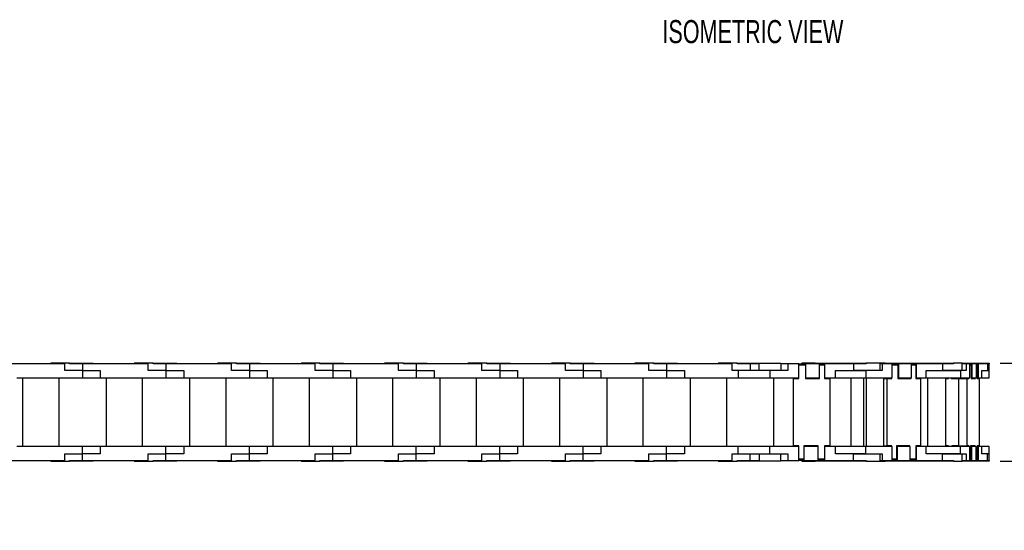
# Model space of a CAD drawing. Header units: inches. Extents: x 0 to 66, y 0 to 51.
# Tile 4 of 8: x 23.7 to 45.1, y 27.1 to 38.2. Entities that reach past the tile are written whole.
import ezdxf

# ---------------------------------------------------------------- set-up
doc = ezdxf.new("R2010")
doc.units = ezdxf.units.IN
doc.header["$LTSCALE"] = 6
doc.header["$MEASUREMENT"] = 0
doc.layers.add('DIMENSIONS', color=140, linetype='Continuous', lineweight=25)
doc.styles.add('SLDTEXTSTYLE0', font='TXT', dxfattribs={"width": 0.7})
doc.dimstyles.new('SLDDIMSTYLE2', dxfattribs={"dimtxt": 0.509766, "dimasz": 0.78, "dimexe": 0, "dimexo": 0.0625, "dimgap": 0.127441, "dimtad": 0, "dimtih": 1, "dimtoh": 1, "dimrnd": 1e-09, "dimzin": 12, "dimdsep": 46, "dimtxsty": 'SLDTEXTSTYLE0', "dimsah": 1, "dimcen": 0.09, "dimadec": 0, "dimazin": 3, "dimtfac": 1, "dimtmove": 0, "dimatfit": 0, "dimfxl": 0, "dimfrac": 2, "dimtolj": 1, "dimtzin": 12, "dimarcsym": 0})

# ---------------------------------------------------------------- blocks, each defined once
blk = doc.blocks.new('_D_4')
at = {"layer": 'DIMENSIONS'}
for p, q in [((47.128, 30.758), (47.128, 32.258)), ((45.005, 30.758), (47.878, 30.758)), ((46.371, 29.784), (46.2, 29.784)), ((46.2, 29.784), (46.2, 28.974)), ((47.886, 29.784), (48.057, 29.784)), ((48.057, 29.784), (48.057, 28.974)), ((46.2, 28.974), (46.371, 28.974)), ((48.057, 28.974), (47.886, 28.974)), ((45.005, 28.632), (47.878, 28.632)), ((47.128, 28.632), (47.128, 27.132))]:
    blk.add_line(p, q, dxfattribs=at)
for points in [[(47.128, 30.758), (47.248, 31.538), (47.008, 31.538)], [(47.128, 28.632), (47.008, 27.852), (47.248, 27.852)]]:
    blk.add_solid(points, dxfattribs=at)
at = {"layer": 'DIMENSIONS', "char_height": 0.5, "attachment_point": 1, "style": 'SLDTEXTSTYLE0'}
for s, insert in [('2.13', (46.371, 30.543)), ('54.0', (46.371, 29.619))]:
    blk.add_mtext(s, dxfattribs=dict(at, insert=insert))

msp = doc.modelspace()

# ---------------------------------------------------------------- linework, layer by layer
for p, q in [((24.699, 30.742), (23.274, 30.742)), ((24.396, 30.758), (24.396, 30.742)), ((24.806, 30.758), (24.396, 30.758)), ((24.699, 30.601), (24.699, 30.742)), ((25.085, 30.601), (24.699, 30.601)), ((24.806, 30.742), (24.806, 30.758)), ((24.806, 30.758), (24.987, 30.758)), ((25.085, 30.742), (24.806, 30.742)), ((24.987, 30.758), (24.987, 30.742)), ((24.987, 30.758), (25.321, 30.758)), ((25.085, 30.742), (25.085, 30.601)), ((26.51, 30.742), (25.085, 30.742)), ((25.085, 30.601), (25.471, 30.601)), ((25.085, 30.601), (25.085, 30.443)), ((25.321, 30.742), (25.321, 30.758)), ((25.471, 30.601), (25.471, 30.443)), ((26.207, 30.758), (26.207, 30.742)), ((26.617, 30.758), (26.207, 30.758)), ((26.51, 30.601), (26.51, 30.742)), ((26.896, 30.601), (26.51, 30.601)), ((26.617, 30.742), (26.617, 30.758)), ((26.617, 30.758), (26.798, 30.758)), ((26.896, 30.742), (26.617, 30.742)), ((26.798, 30.758), (27.132, 30.758)), ((26.798, 30.758), (26.798, 30.742)), ((26.896, 30.742), (26.896, 30.601)), ((28.321, 30.742), (26.896, 30.742)), ((26.896, 30.601), (26.896, 30.443)), ((26.896, 30.601), (27.282, 30.601)), ((27.132, 30.742), (27.132, 30.758)), ((27.282, 30.601), (27.282, 30.443)), ((28.018, 30.758), (28.018, 30.742)), ((28.428, 30.758), (28.018, 30.758)), ((28.321, 30.601), (28.321, 30.742)), ((28.707, 30.601), (28.321, 30.601)), ((28.428, 30.742), (28.428, 30.758)), ((28.428, 30.758), (28.609, 30.758)), ((28.707, 30.742), (28.428, 30.742)), ((28.609, 30.758), (28.609, 30.742)), ((28.609, 30.758), (28.943, 30.758)), ((28.707, 30.742), (28.707, 30.601)), ((30.132, 30.742), (28.707, 30.742)), ((28.707, 30.601), (29.093, 30.601)), ((28.707, 30.601), (28.707, 30.443)), ((28.943, 30.742), (28.943, 30.758)), ((29.093, 30.601), (29.093, 30.443)), ((29.829, 30.758), (29.829, 30.742)), ((30.239, 30.758), (29.829, 30.758)), ((30.132, 30.601), (30.132, 30.742)), ((30.518, 30.601), (30.132, 30.601)), ((30.239, 30.742), (30.239, 30.758)), ((30.239, 30.758), (30.42, 30.758)), ((30.518, 30.742), (30.239, 30.742)), ((30.42, 30.758), (30.42, 30.742)), ((30.42, 30.758), (30.754, 30.758)), ((30.518, 30.742), (30.518, 30.601)), ((31.943, 30.742), (30.518, 30.742)), ((30.518, 30.601), (30.904, 30.601)), ((30.518, 30.601), (30.518, 30.443)), ((30.754, 30.742), (30.754, 30.758)), ((30.904, 30.601), (30.904, 30.443)), ((31.64, 30.758), (31.64, 30.742)), ((32.05, 30.758), (31.64, 30.758)), ((31.943, 30.601), (31.943, 30.742)), ((32.329, 30.601), (31.943, 30.601)), ((32.05, 30.742), (32.05, 30.758)), ((32.05, 30.758), (32.231, 30.758)), ((32.329, 30.742), (32.05, 30.742)), ((32.231, 30.758), (32.231, 30.742)), ((32.231, 30.758), (32.565, 30.758)), ((32.329, 30.742), (32.329, 30.601)), ((33.754, 30.742), (32.329, 30.742)), ((32.329, 30.601), (32.715, 30.601)), ((32.329, 30.601), (32.329, 30.443)), ((32.565, 30.742), (32.565, 30.758)), ((32.715, 30.601), (32.715, 30.443)), ((33.451, 30.758), (33.451, 30.742)), ((33.861, 30.758), (33.451, 30.758)), ((33.754, 30.601), (33.754, 30.742)), ((34.14, 30.601), (33.754, 30.601)), ((33.861, 30.742), (33.861, 30.758)), ((33.861, 30.758), (34.042, 30.758)), ((34.14, 30.742), (33.861, 30.742)), ((34.042, 30.758), (34.042, 30.742)), ((34.042, 30.758), (34.376, 30.758)), ((34.14, 30.742), (34.14, 30.601)), ((35.565, 30.742), (34.14, 30.742)), ((34.14, 30.601), (34.526, 30.601)), ((34.14, 30.601), (34.14, 30.443)), ((34.376, 30.742), (34.376, 30.758)), ((34.526, 30.601), (34.526, 30.443)), ((35.262, 30.758), (35.262, 30.742)), ((35.672, 30.758), (35.262, 30.758)), ((35.565, 30.601), (35.565, 30.742)), ((35.951, 30.601), (35.565, 30.601)), ((35.672, 30.742), (35.672, 30.758)), ((35.672, 30.758), (35.853, 30.758)), ((35.951, 30.742), (35.672, 30.742)), ((35.853, 30.758), (35.853, 30.742)), ((35.853, 30.758), (36.187, 30.758)), ((35.951, 30.742), (35.951, 30.601)), ((37.376, 30.742), (35.951, 30.742)), ((35.951, 30.601), (36.337, 30.601)), ((35.951, 30.601), (35.951, 30.443)), ((36.187, 30.742), (36.187, 30.758)), ((36.337, 30.601), (36.337, 30.443)), ((37.073, 30.758), (37.073, 30.742)), ((37.483, 30.758), (37.073, 30.758)), ((37.376, 30.601), (37.376, 30.742)), ((37.762, 30.601), (37.376, 30.601)), ((37.483, 30.742), (37.483, 30.758)), ((37.483, 30.758), (37.664, 30.758)), ((37.762, 30.742), (37.483, 30.742)), ((37.664, 30.758), (37.664, 30.742)), ((37.664, 30.758), (37.998, 30.758)), ((37.762, 30.742), (37.762, 30.601)), ((39.187, 30.742), (37.762, 30.742)), ((37.762, 30.601), (38.148, 30.601)), ((37.762, 30.601), (37.762, 30.443)), ((37.998, 30.742), (37.998, 30.758)), ((38.148, 30.601), (38.148, 30.443)), ((38.884, 30.758), (38.884, 30.742)), ((39.294, 30.758), (38.884, 30.758)), ((39.187, 30.601), (39.187, 30.742)), ((39.317, 30.601), (39.187, 30.601)), ((39.294, 30.742), (39.294, 30.758)), ((39.294, 30.758), (39.475, 30.758)), ((39.573, 30.742), (39.294, 30.742)), ((39.317, 30.601), (39.317, 30.443)), ((40.006, 30.601), (39.317, 30.601)), ((39.475, 30.758), (39.475, 30.742)), ((39.475, 30.758), (39.77, 30.758)), ((39.573, 30.742), (39.573, 30.601)), ((39.77, 30.742), (39.573, 30.742)), ((39.77, 30.601), (39.77, 30.758)), ((39.77, 30.758), (40.242, 30.758)), ((40.006, 30.601), (40.006, 30.443)), ((40.392, 30.601), (40.006, 30.601)), ((40.242, 30.758), (40.242, 30.601)), ((40.392, 30.742), (40.242, 30.742)), ((40.632, 30.742), (40.392, 30.742)), ((40.392, 30.742), (40.392, 30.601)), ((40.632, 30.443), (40.632, 30.742)), ((40.632, 30.742), (40.774, 30.742)), ((40.632, 30.719), (40.774, 30.719)), ((40.632, 30.424), (40.632, 30.719)), ((40.695, 30.758), (40.695, 30.742)), ((40.987, 30.758), (40.695, 30.758)), ((40.774, 30.742), (40.774, 30.443)), ((41.081, 30.742), (40.774, 30.742)), ((40.774, 30.719), (40.774, 30.424)), ((40.987, 30.742), (40.987, 30.758)), ((40.987, 30.758), (41.164, 30.758)), ((41.081, 30.443), (41.081, 30.742)), ((41.081, 30.742), (41.191, 30.742)), ((41.081, 30.719), (41.191, 30.719)), ((41.081, 30.424), (41.081, 30.719)), ((41.164, 30.758), (41.164, 30.742)), ((41.164, 30.758), (41.245, 30.758)), ((41.191, 30.742), (41.191, 30.443)), ((41.817, 30.742), (41.191, 30.742)), ((41.191, 30.719), (41.191, 30.424)), ((41.245, 30.742), (41.245, 30.758)), ((41.245, 30.758), (41.581, 30.758)), ((41.431, 30.601), (41.817, 30.601)), ((41.431, 30.443), (41.431, 30.601)), ((41.581, 30.758), (41.581, 30.742)), ((41.581, 30.758), (41.599, 30.758)), ((41.599, 30.758), (41.916, 30.758)), ((41.599, 30.742), (41.599, 30.758)), ((41.817, 30.742), (41.817, 30.601)), ((42.096, 30.742), (41.817, 30.742)), ((42.084, 30.601), (41.817, 30.601)), ((41.817, 30.601), (42.084, 30.601)), ((41.916, 30.742), (41.916, 30.758)), ((41.916, 30.758), (42.096, 30.758)), ((42.084, 30.601), (42.084, 30.443)), ((42.44, 30.601), (42.084, 30.601)), ((42.096, 30.758), (42.096, 30.742)), ((42.506, 30.758), (42.096, 30.758)), ((42.398, 30.601), (42.398, 30.742)), ((42.44, 30.742), (42.398, 30.742)), ((42.44, 30.742), (42.44, 30.601)), ((42.661, 30.742), (42.44, 30.742)), ((42.506, 30.758), (42.567, 30.758)), ((42.506, 30.758), (42.506, 30.742)), ((42.567, 30.758), (42.567, 30.742)), ((42.567, 30.758), (42.925, 30.758)), ((42.661, 30.443), (42.661, 30.742)), ((42.661, 30.742), (42.708, 30.742)), ((42.661, 30.719), (42.784, 30.719)), ((42.708, 30.719), (42.708, 30.742)), ((42.708, 30.742), (42.792, 30.742)), ((42.784, 30.719), (42.784, 30.424)), ((42.792, 30.742), (42.792, 30.443)), ((43.075, 30.742), (42.792, 30.742)), ((42.925, 30.758), (43.251, 30.758)), ((42.925, 30.742), (42.925, 30.758)), ((43.075, 30.443), (43.075, 30.742)), ((43.075, 30.742), (43.093, 30.742)), ((43.075, 30.719), (43.169, 30.719)), ((43.093, 30.719), (43.093, 30.742)), ((43.093, 30.742), (43.177, 30.742)), ((43.169, 30.719), (43.169, 30.424)), ((43.177, 30.742), (43.177, 30.443)), ((43.754, 30.742), (43.177, 30.742)), ((43.251, 30.758), (43.251, 30.742)), ((43.251, 30.758), (43.41, 30.758)), ((43.398, 30.601), (43.754, 30.601)), ((43.398, 30.443), (43.398, 30.601)), ((43.41, 30.758), (43.661, 30.758)), ((43.41, 30.742), (43.41, 30.758)), ((43.661, 30.758), (43.661, 30.742)), ((43.661, 30.758), (43.822, 30.758)), ((43.754, 30.742), (43.754, 30.601)), ((43.988, 30.742), (43.754, 30.742)), ((44.139, 30.601), (43.754, 30.601)), ((43.754, 30.601), (44.139, 30.601)), ((43.822, 30.742), (43.822, 30.758)), ((43.822, 30.758), (43.988, 30.758)), ((43.988, 30.758), (43.988, 30.742)), ((44.176, 30.758), (43.988, 30.758)), ((44.139, 30.601), (44.139, 30.443)), ((44.264, 30.601), (44.139, 30.601)), ((44.176, 30.601), (44.176, 30.758)), ((44.176, 30.758), (44.197, 30.758)), ((44.264, 30.742), (44.176, 30.742)), ((44.197, 30.758), (44.313, 30.758)), ((44.197, 30.742), (44.197, 30.758)), ((44.264, 30.742), (44.264, 30.601)), ((44.343, 30.742), (44.264, 30.742)), ((44.313, 30.742), (44.313, 30.758)), ((44.313, 30.758), (44.705, 30.758)), ((44.343, 30.443), (44.343, 30.742)), ((44.343, 30.742), (44.389, 30.742)), ((44.343, 30.719), (44.37, 30.719)), ((44.37, 30.719), (44.37, 30.424)), ((44.389, 30.742), (44.389, 30.443)), ((44.489, 30.742), (44.389, 30.742)), ((44.489, 30.443), (44.489, 30.742)), ((44.489, 30.742), (44.525, 30.742)), ((44.489, 30.719), (44.506, 30.719)), ((44.506, 30.719), (44.506, 30.424)), ((44.525, 30.742), (44.525, 30.443)), ((44.729, 30.742), (44.525, 30.742)), ((44.603, 30.601), (44.729, 30.601)), ((44.603, 30.443), (44.603, 30.601)), ((44.705, 30.742), (44.705, 30.758)), ((44.705, 30.758), (44.764, 30.758)), ((44.729, 30.742), (44.729, 30.601)), ((44.766, 30.742), (44.729, 30.742)), ((44.766, 30.601), (44.729, 30.601)), ((44.729, 30.601), (44.766, 30.601)), ((44.764, 30.758), (44.764, 30.742)), ((44.766, 30.601), (44.766, 30.742)), ((44.766, 30.443), (44.766, 30.601)), ((23.66, 30.443), (25.085, 30.443)), ((23.786, 30.443), (24.573, 30.443)), ((23.786, 30.443), (23.786, 28.947)), ((23.9, 30.443), (23.9, 30.443)), ((24.01, 30.443), (24.01, 30.443)), ((24.317, 30.443), (24.317, 30.443)), ((24.459, 30.443), (24.459, 30.443)), ((24.573, 30.443), (24.573, 28.947)), ((25.085, 30.443), (25.471, 30.443)), ((25.471, 30.443), (26.896, 30.443)), ((25.597, 30.443), (25.597, 28.947)), ((25.597, 30.443), (26.384, 30.443)), ((25.711, 30.443), (25.711, 30.443)), ((25.821, 30.443), (25.821, 30.443)), ((26.128, 30.443), (26.128, 30.443)), ((26.27, 30.443), (26.27, 30.443)), ((26.384, 30.443), (26.384, 28.947)), ((26.896, 30.443), (27.282, 30.443)), ((27.282, 30.443), (28.707, 30.443)), ((27.408, 30.443), (27.408, 28.947)), ((27.408, 30.443), (28.195, 30.443)), ((27.522, 30.443), (27.522, 30.443)), ((27.632, 30.443), (27.632, 30.443)), ((27.939, 30.443), (27.939, 30.443)), ((28.081, 30.443), (28.081, 30.443)), ((28.195, 30.443), (28.195, 28.947)), ((28.707, 30.443), (29.093, 30.443)), ((29.093, 30.443), (30.518, 30.443)), ((29.219, 30.443), (30.006, 30.443)), ((29.219, 30.443), (29.219, 28.947)), ((29.333, 30.443), (29.333, 30.443)), ((29.443, 30.443), (29.443, 30.443)), ((29.75, 30.443), (29.75, 30.443)), ((29.892, 30.443), (29.892, 30.443)), ((30.006, 30.443), (30.006, 28.947)), ((30.518, 30.443), (30.904, 30.443)), ((30.904, 30.443), (32.329, 30.443)), ((31.03, 30.443), (31.03, 28.947)), ((31.03, 30.443), (31.817, 30.443)), ((31.144, 30.443), (31.144, 30.443)), ((31.254, 30.443), (31.254, 30.443)), ((31.561, 30.443), (31.561, 30.443)), ((31.703, 30.443), (31.703, 30.443)), ((31.817, 30.443), (31.817, 28.947)), ((32.329, 30.443), (32.715, 30.443)), ((32.715, 30.443), (34.14, 30.443)), ((32.841, 30.443), (33.628, 30.443)), ((32.841, 30.443), (32.841, 28.947)), ((32.955, 30.443), (32.955, 30.443)), ((33.065, 30.443), (33.065, 30.443)), ((33.372, 30.443), (33.372, 30.443)), ((33.514, 30.443), (33.514, 30.443)), ((33.628, 30.443), (33.628, 28.947)), ((34.14, 30.443), (34.526, 30.443)), ((34.526, 30.443), (35.951, 30.443)), ((34.652, 30.443), (34.652, 28.947)), ((34.652, 30.443), (35.439, 30.443)), ((34.766, 30.443), (34.766, 30.443)), ((34.876, 30.443), (34.876, 30.443)), ((35.183, 30.443), (35.183, 30.443)), ((35.325, 30.443), (35.325, 30.443)), ((35.439, 30.443), (35.439, 28.947)), ((35.951, 30.443), (36.337, 30.443)), ((36.337, 30.443), (37.762, 30.443)), ((36.463, 30.443), (36.463, 28.947)), ((36.463, 30.443), (37.25, 30.443)), ((36.577, 30.443), (36.577, 30.443)), ((36.687, 30.443), (36.687, 30.443)), ((36.995, 30.443), (36.995, 30.443)), ((37.136, 30.443), (37.136, 30.443)), ((37.25, 30.443), (37.25, 28.947)), ((37.762, 30.443), (38.148, 30.443)), ((38.148, 30.443), (39.317, 30.443)), ((38.274, 30.443), (38.274, 28.947)), ((38.274, 30.443), (39.061, 30.443)), ((38.388, 30.443), (38.388, 30.443)), ((38.498, 30.443), (38.498, 30.443)), ((38.806, 30.443), (38.806, 30.443)), ((38.947, 30.443), (38.947, 30.443)), ((39.061, 30.443), (39.061, 28.947)), ((39.317, 30.443), (40.006, 30.443)), ((40.006, 30.443), (40.632, 30.443)), ((40.085, 30.443), (40.085, 28.947)), ((40.085, 30.443), (40.518, 30.443)), ((40.199, 30.443), (40.199, 30.443)), ((40.309, 30.443), (40.309, 30.443)), ((40.518, 30.443), (40.518, 30.424)), ((40.518, 30.443), (40.632, 30.443)), ((40.518, 28.967), (40.518, 30.424)), ((40.518, 30.424), (40.632, 30.424)), ((40.617, 30.443), (40.617, 30.443)), ((40.632, 30.443), (40.632, 30.443)), ((40.774, 30.443), (41.081, 30.443)), ((40.774, 30.443), (41.081, 30.443)), ((40.774, 30.443), (40.774, 30.443)), ((40.774, 30.424), (41.081, 30.424)), ((41.081, 30.443), (41.081, 30.443)), ((41.191, 30.443), (41.305, 30.443)), ((41.191, 30.443), (41.431, 30.443)), ((41.191, 30.443), (41.191, 30.443)), ((41.191, 30.424), (41.305, 30.424)), ((41.305, 30.443), (41.305, 30.424)), ((41.305, 30.424), (41.305, 28.967)), ((41.431, 30.443), (42.084, 30.443)), ((41.759, 30.443), (41.759, 28.947)), ((41.759, 30.443), (42.039, 30.443)), ((42.039, 30.443), (42.039, 28.947)), ((42.039, 30.443), (42.091, 30.443)), ((42.084, 30.443), (42.661, 30.443)), ((42.091, 30.443), (42.091, 28.947)), ((42.091, 30.443), (42.577, 30.443)), ((42.091, 30.443), (42.091, 30.443)), ((42.199, 30.443), (42.199, 30.443)), ((42.238, 30.443), (42.238, 30.443)), ((42.472, 30.424), (42.472, 28.967)), ((42.472, 30.424), (42.548, 30.424)), ((42.5, 30.443), (42.5, 30.443)), ((42.548, 28.967), (42.548, 30.424)), ((42.548, 30.424), (42.654, 30.424)), ((42.577, 30.443), (42.577, 30.424)), ((42.654, 30.424), (42.654, 30.443)), ((42.784, 30.443), (42.817, 30.443)), ((42.792, 30.443), (42.784, 30.443)), ((42.784, 30.424), (43.067, 30.424)), ((42.792, 30.443), (43.075, 30.443)), ((42.817, 30.443), (42.817, 30.424)), ((42.862, 30.443), (42.862, 30.424)), ((42.862, 30.443), (42.991, 30.443)), ((42.991, 30.443), (42.991, 30.424)), ((43.067, 30.424), (43.067, 30.443)), ((43.169, 30.443), (43.17, 30.443)), ((43.177, 30.443), (43.169, 30.443)), ((43.169, 30.424), (43.274, 30.424)), ((43.17, 30.443), (43.17, 30.424)), ((43.17, 30.443), (43.427, 30.443)), ((43.177, 30.443), (43.398, 30.443)), ((43.274, 30.424), (43.274, 28.967)), ((43.398, 30.443), (44.139, 30.443)), ((43.427, 30.443), (43.427, 28.947)), ((43.826, 28.967), (43.826, 30.424)), ((43.826, 30.424), (43.884, 30.424)), ((43.884, 30.424), (43.884, 30.443)), ((43.94, 30.443), (43.94, 30.424)), ((43.94, 30.424), (44.096, 30.424)), ((44.096, 30.424), (44.096, 30.443)), ((44.101, 30.424), (44.101, 28.967)), ((44.101, 30.424), (44.287, 30.424)), ((44.138, 30.443), (44.138, 30.424)), ((44.139, 30.443), (44.343, 30.443)), ((44.287, 28.967), (44.287, 30.424)), ((44.287, 30.424), (44.324, 30.424)), ((44.324, 30.424), (44.324, 30.443)), ((44.389, 30.443), (44.37, 30.443)), ((44.37, 30.424), (44.47, 30.424)), ((44.389, 30.443), (44.489, 30.443)), ((44.47, 30.424), (44.47, 30.443)), ((44.525, 30.443), (44.506, 30.443)), ((44.506, 30.424), (44.543, 30.424)), ((44.525, 30.443), (44.603, 30.443)), ((44.543, 30.424), (44.543, 28.967)), ((44.603, 30.443), (44.766, 30.443)), ((25.085, 28.947), (23.66, 28.947)), ((25.085, 28.79), (25.085, 28.947)), ((25.471, 28.947), (25.085, 28.947)), ((26.896, 28.947), (25.471, 28.947)), ((25.471, 28.947), (25.471, 28.79)), ((26.896, 28.79), (26.896, 28.947)), ((27.282, 28.947), (26.896, 28.947)), ((28.707, 28.947), (27.282, 28.947)), ((27.282, 28.947), (27.282, 28.79)), ((28.707, 28.79), (28.707, 28.947)), ((29.093, 28.947), (28.707, 28.947)), ((30.518, 28.947), (29.093, 28.947)), ((29.093, 28.947), (29.093, 28.79)), ((30.518, 28.79), (30.518, 28.947)), ((30.904, 28.947), (30.518, 28.947)), ((32.329, 28.947), (30.904, 28.947)), ((30.904, 28.947), (30.904, 28.79)), ((32.329, 28.79), (32.329, 28.947)), ((32.715, 28.947), (32.329, 28.947)), ((32.715, 28.947), (32.715, 28.79)), ((34.14, 28.947), (32.715, 28.947)), ((34.14, 28.79), (34.14, 28.947)), ((34.526, 28.947), (34.14, 28.947)), ((35.951, 28.947), (34.526, 28.947)), ((34.526, 28.947), (34.526, 28.79)), ((35.951, 28.79), (35.951, 28.947)), ((36.337, 28.947), (35.951, 28.947)), ((36.337, 28.947), (36.337, 28.79)), ((37.762, 28.947), (36.337, 28.947)), ((37.762, 28.79), (37.762, 28.947)), ((38.148, 28.947), (37.762, 28.947)), ((38.148, 28.947), (38.148, 28.79)), ((39.317, 28.947), (38.148, 28.947)), ((39.317, 28.79), (39.317, 28.947)), ((40.006, 28.947), (39.317, 28.947)), ((40.006, 28.79), (40.006, 28.947)), ((40.632, 28.947), (40.006, 28.947)), ((40.632, 28.967), (40.518, 28.967)), ((40.518, 28.967), (40.518, 28.947)), ((40.632, 28.672), (40.632, 28.967)), ((40.632, 28.648), (40.632, 28.947)), ((40.632, 28.947), (40.632, 28.947)), ((41.05, 28.967), (40.742, 28.967)), ((40.742, 28.967), (40.742, 28.672)), ((41.05, 28.947), (40.742, 28.947)), ((40.742, 28.947), (40.742, 28.648)), ((40.742, 28.947), (40.742, 28.947)), ((41.05, 28.672), (41.05, 28.967)), ((41.05, 28.648), (41.05, 28.947)), ((41.05, 28.947), (41.05, 28.947)), ((41.305, 28.967), (41.191, 28.967)), ((41.191, 28.967), (41.191, 28.672)), ((41.191, 28.947), (41.191, 28.648)), ((41.431, 28.947), (41.191, 28.947)), ((41.191, 28.947), (41.191, 28.947)), ((41.305, 28.967), (41.305, 28.947)), ((42.084, 28.947), (41.431, 28.947)), ((41.431, 28.79), (41.431, 28.947)), ((42.084, 28.79), (42.084, 28.947)), ((42.661, 28.947), (42.084, 28.947)), ((42.472, 28.967), (42.548, 28.967)), ((42.654, 28.967), (42.548, 28.967)), ((42.577, 28.967), (42.577, 28.947)), ((42.654, 28.947), (42.654, 28.967)), ((42.661, 28.648), (42.661, 28.947)), ((43.038, 28.967), (42.755, 28.967)), ((42.755, 28.967), (42.755, 28.672)), ((42.755, 28.947), (42.763, 28.947)), ((42.763, 28.947), (42.763, 28.648)), ((43.046, 28.947), (42.763, 28.947)), ((42.817, 28.967), (42.817, 28.947)), ((42.862, 28.967), (42.862, 28.947)), ((42.962, 28.967), (42.962, 28.947)), ((43.038, 28.947), (43.038, 28.967)), ((43.046, 28.648), (43.046, 28.947)), ((43.274, 28.967), (43.169, 28.967)), ((43.169, 28.967), (43.169, 28.672)), ((43.169, 28.947), (43.177, 28.947)), ((43.17, 28.967), (43.17, 28.947)), ((43.177, 28.947), (43.177, 28.648)), ((43.398, 28.947), (43.177, 28.947)), ((44.139, 28.947), (43.398, 28.947)), ((43.398, 28.79), (43.398, 28.947)), ((43.884, 28.967), (43.826, 28.967)), ((43.884, 28.947), (43.884, 28.967)), ((44.101, 28.967), (43.956, 28.967)), ((43.956, 28.967), (43.956, 28.947)), ((44.101, 28.967), (44.287, 28.967)), ((44.112, 28.947), (44.112, 28.967)), ((44.138, 28.967), (44.138, 28.947)), ((44.139, 28.79), (44.139, 28.947)), ((44.343, 28.947), (44.139, 28.947)), ((44.324, 28.967), (44.287, 28.967)), ((44.324, 28.947), (44.324, 28.967)), ((44.343, 28.648), (44.343, 28.947)), ((44.46, 28.967), (44.36, 28.967)), ((44.36, 28.967), (44.36, 28.672)), ((44.36, 28.947), (44.378, 28.947)), ((44.378, 28.947), (44.378, 28.648)), ((44.478, 28.947), (44.378, 28.947)), ((44.46, 28.947), (44.46, 28.967)), ((44.478, 28.648), (44.478, 28.947)), ((44.543, 28.967), (44.506, 28.967)), ((44.506, 28.967), (44.506, 28.672)), ((44.506, 28.947), (44.525, 28.947)), ((44.525, 28.947), (44.525, 28.648)), ((44.603, 28.947), (44.525, 28.947)), ((44.766, 28.947), (44.603, 28.947)), ((44.603, 28.79), (44.603, 28.947)), ((44.766, 28.79), (44.766, 28.947)), ((23.274, 28.648), (24.699, 28.648)), ((24.396, 28.632), (24.396, 28.648)), ((24.699, 28.79), (25.085, 28.79)), ((24.699, 28.648), (24.699, 28.79)), ((24.806, 28.632), (24.806, 28.648)), ((24.806, 28.648), (25.085, 28.648)), ((24.987, 28.648), (24.987, 28.632)), ((25.085, 28.648), (25.085, 28.79)), ((25.471, 28.79), (25.085, 28.79)), ((25.085, 28.648), (26.51, 28.648)), ((25.321, 28.648), (25.321, 28.632)), ((26.207, 28.632), (26.207, 28.648)), ((26.51, 28.79), (26.896, 28.79)), ((26.51, 28.648), (26.51, 28.79)), ((26.617, 28.632), (26.617, 28.648)), ((26.617, 28.648), (26.896, 28.648)), ((26.798, 28.648), (26.798, 28.632)), ((26.896, 28.648), (26.896, 28.79)), ((27.282, 28.79), (26.896, 28.79)), ((26.896, 28.648), (28.321, 28.648)), ((27.132, 28.648), (27.132, 28.632)), ((28.018, 28.632), (28.018, 28.648)), ((28.321, 28.79), (28.707, 28.79)), ((28.321, 28.648), (28.321, 28.79)), ((28.428, 28.632), (28.428, 28.648)), ((28.428, 28.648), (28.707, 28.648)), ((28.609, 28.648), (28.609, 28.632)), ((28.707, 28.648), (28.707, 28.79)), ((29.093, 28.79), (28.707, 28.79)), ((28.707, 28.648), (30.132, 28.648)), ((28.943, 28.648), (28.943, 28.632)), ((29.829, 28.632), (29.829, 28.648)), ((30.132, 28.79), (30.518, 28.79)), ((30.132, 28.648), (30.132, 28.79)), ((30.239, 28.632), (30.239, 28.648)), ((30.239, 28.648), (30.518, 28.648)), ((30.42, 28.648), (30.42, 28.632)), ((30.518, 28.648), (30.518, 28.79)), ((30.904, 28.79), (30.518, 28.79)), ((30.518, 28.648), (31.943, 28.648)), ((30.754, 28.648), (30.754, 28.632)), ((31.64, 28.632), (31.64, 28.648)), ((31.943, 28.79), (32.329, 28.79)), ((31.943, 28.648), (31.943, 28.79)), ((32.05, 28.632), (32.05, 28.648)), ((32.05, 28.648), (32.329, 28.648)), ((32.231, 28.648), (32.231, 28.632)), ((32.329, 28.648), (32.329, 28.79)), ((32.715, 28.79), (32.329, 28.79)), ((32.329, 28.648), (33.754, 28.648)), ((32.565, 28.648), (32.565, 28.632)), ((33.451, 28.632), (33.451, 28.648)), ((33.754, 28.79), (34.14, 28.79)), ((33.754, 28.648), (33.754, 28.79)), ((33.861, 28.632), (33.861, 28.648)), ((33.861, 28.648), (34.14, 28.648)), ((34.042, 28.648), (34.042, 28.632)), ((34.14, 28.648), (34.14, 28.79)), ((34.526, 28.79), (34.14, 28.79)), ((34.14, 28.648), (35.565, 28.648)), ((34.376, 28.648), (34.376, 28.632)), ((35.262, 28.632), (35.262, 28.648)), ((35.565, 28.79), (35.951, 28.79)), ((35.565, 28.648), (35.565, 28.79)), ((35.672, 28.632), (35.672, 28.648)), ((35.672, 28.648), (35.951, 28.648)), ((35.853, 28.648), (35.853, 28.632)), ((35.951, 28.648), (35.951, 28.79)), ((36.337, 28.79), (35.951, 28.79)), ((35.951, 28.648), (37.376, 28.648)), ((36.187, 28.648), (36.187, 28.632)), ((37.073, 28.632), (37.073, 28.648)), ((37.376, 28.79), (37.762, 28.79)), ((37.376, 28.648), (37.376, 28.79)), ((37.483, 28.632), (37.483, 28.648)), ((37.483, 28.648), (37.762, 28.648)), ((37.664, 28.648), (37.664, 28.632)), ((37.762, 28.648), (37.762, 28.79)), ((38.148, 28.79), (37.762, 28.79)), ((37.762, 28.648), (39.187, 28.648)), ((37.998, 28.648), (37.998, 28.632)), ((38.884, 28.632), (38.884, 28.648)), ((39.187, 28.79), (39.317, 28.79)), ((39.187, 28.648), (39.187, 28.79)), ((39.294, 28.632), (39.294, 28.648)), ((39.294, 28.648), (39.573, 28.648)), ((39.317, 28.79), (40.006, 28.79)), ((39.475, 28.648), (39.475, 28.632)), ((39.573, 28.648), (39.573, 28.79)), ((39.573, 28.648), (39.77, 28.648)), ((39.77, 28.79), (39.77, 28.632)), ((40.006, 28.79), (40.392, 28.79)), ((40.242, 28.632), (40.242, 28.79)), ((40.242, 28.648), (40.392, 28.648)), ((40.392, 28.79), (40.392, 28.648)), ((40.392, 28.648), (40.632, 28.648)), ((40.742, 28.672), (40.632, 28.672)), ((40.742, 28.648), (40.632, 28.648)), ((40.695, 28.648), (40.695, 28.632)), ((40.742, 28.648), (41.05, 28.648)), ((40.987, 28.632), (40.987, 28.648)), ((41.191, 28.672), (41.05, 28.672)), ((41.191, 28.648), (41.05, 28.648)), ((41.164, 28.648), (41.164, 28.632)), ((41.191, 28.648), (41.817, 28.648)), ((41.245, 28.632), (41.245, 28.648)), ((41.817, 28.79), (41.431, 28.79)), ((41.581, 28.648), (41.581, 28.632)), ((41.599, 28.648), (41.599, 28.632)), ((41.817, 28.79), (42.084, 28.79)), ((41.817, 28.648), (41.817, 28.79)), ((42.084, 28.79), (41.817, 28.79)), ((41.817, 28.648), (42.096, 28.648)), ((41.916, 28.632), (41.916, 28.648)), ((42.084, 28.79), (42.44, 28.79)), ((42.096, 28.648), (42.096, 28.632)), ((42.398, 28.648), (42.398, 28.79)), ((42.398, 28.648), (42.44, 28.648)), ((42.44, 28.79), (42.44, 28.648)), ((42.44, 28.648), (42.661, 28.648)), ((42.506, 28.632), (42.506, 28.648)), ((42.567, 28.648), (42.567, 28.632)), ((42.755, 28.672), (42.661, 28.672)), ((42.679, 28.648), (42.661, 28.648)), ((42.679, 28.672), (42.679, 28.648)), ((42.763, 28.648), (42.679, 28.648)), ((42.763, 28.648), (43.046, 28.648)), ((42.925, 28.632), (42.925, 28.648)), ((43.169, 28.672), (43.046, 28.672)), ((43.093, 28.648), (43.046, 28.648)), ((43.093, 28.672), (43.093, 28.648)), ((43.177, 28.648), (43.093, 28.648)), ((43.177, 28.648), (43.754, 28.648)), ((43.251, 28.648), (43.251, 28.632)), ((43.754, 28.79), (43.398, 28.79)), ((43.41, 28.648), (43.41, 28.632)), ((43.661, 28.648), (43.661, 28.632)), ((43.754, 28.79), (44.139, 28.79)), ((43.754, 28.648), (43.754, 28.79)), ((44.139, 28.79), (43.754, 28.79)), ((43.754, 28.648), (43.988, 28.648)), ((43.822, 28.632), (43.822, 28.648)), ((43.988, 28.648), (43.988, 28.632)), ((44.139, 28.79), (44.264, 28.79)), ((44.176, 28.632), (44.176, 28.79)), ((44.176, 28.648), (44.264, 28.648)), ((44.197, 28.648), (44.197, 28.632)), ((44.264, 28.79), (44.264, 28.648)), ((44.264, 28.648), (44.343, 28.648)), ((44.313, 28.632), (44.313, 28.648)), ((44.36, 28.672), (44.343, 28.672)), ((44.378, 28.648), (44.343, 28.648)), ((44.378, 28.648), (44.478, 28.648)), ((44.506, 28.672), (44.478, 28.672)), ((44.525, 28.648), (44.478, 28.648)), ((44.525, 28.648), (44.729, 28.648)), ((44.729, 28.79), (44.603, 28.79)), ((44.705, 28.632), (44.705, 28.648)), ((44.729, 28.79), (44.766, 28.79)), ((44.729, 28.648), (44.729, 28.79)), ((44.766, 28.79), (44.729, 28.79)), ((44.729, 28.648), (44.766, 28.648)), ((44.764, 28.648), (44.764, 28.632)), ((44.766, 28.648), (44.766, 28.79)), ((24.396, 28.632), (24.806, 28.632)), ((24.987, 28.632), (24.806, 28.632)), ((25.321, 28.632), (24.987, 28.632)), ((26.207, 28.632), (26.617, 28.632)), ((26.798, 28.632), (26.617, 28.632)), ((27.132, 28.632), (26.798, 28.632)), ((28.018, 28.632), (28.428, 28.632)), ((28.609, 28.632), (28.428, 28.632)), ((28.943, 28.632), (28.609, 28.632)), ((29.829, 28.632), (30.239, 28.632)), ((30.42, 28.632), (30.239, 28.632)), ((30.754, 28.632), (30.42, 28.632)), ((31.64, 28.632), (32.05, 28.632)), ((32.231, 28.632), (32.05, 28.632)), ((32.565, 28.632), (32.231, 28.632)), ((33.451, 28.632), (33.861, 28.632)), ((34.042, 28.632), (33.861, 28.632)), ((34.376, 28.632), (34.042, 28.632)), ((35.262, 28.632), (35.672, 28.632)), ((35.853, 28.632), (35.672, 28.632)), ((36.187, 28.632), (35.853, 28.632)), ((37.073, 28.632), (37.483, 28.632)), ((37.664, 28.632), (37.483, 28.632)), ((37.998, 28.632), (37.664, 28.632)), ((38.884, 28.632), (39.294, 28.632)), ((39.475, 28.632), (39.294, 28.632)), ((39.77, 28.632), (39.475, 28.632)), ((40.242, 28.632), (39.77, 28.632)), ((40.695, 28.632), (40.987, 28.632)), ((41.164, 28.632), (40.987, 28.632)), ((41.245, 28.632), (41.164, 28.632)), ((41.581, 28.632), (41.245, 28.632)), ((41.599, 28.632), (41.581, 28.632)), ((41.916, 28.632), (41.599, 28.632)), ((42.096, 28.632), (41.916, 28.632)), ((42.096, 28.632), (42.506, 28.632)), ((42.567, 28.632), (42.506, 28.632)), ((42.925, 28.632), (42.567, 28.632)), ((43.251, 28.632), (42.925, 28.632)), ((43.41, 28.632), (43.251, 28.632)), ((43.661, 28.632), (43.41, 28.632)), ((43.822, 28.632), (43.661, 28.632)), ((43.988, 28.632), (43.822, 28.632)), ((43.988, 28.632), (44.176, 28.632)), ((44.197, 28.632), (44.176, 28.632)), ((44.313, 28.632), (44.197, 28.632)), ((44.705, 28.632), (44.313, 28.632)), ((44.764, 28.632), (44.705, 28.632))]:
    msp.add_line(p, q)

# ---------------------------------------------------------------- texts
at = {"layer": 'DIMENSIONS', "insert": (37.672, 38.202), "char_height": 0.5, "attachment_point": 1, "style": 'SLDTEXTSTYLE0'}
msp.add_mtext('ISOMETRIC VIEW', dxfattribs=at)

# ---------------------------------------------------------------- dimensions: what is measured, and where the dimension line sits
at = {"layer": 'DIMENSIONS'}
dim = msp.add_linear_dim(base=(47.128, 28.632), p1=(44.705, 30.758), p2=(44.705, 28.632), angle=90, dimstyle='SLDDIMSTYLE2', dxfattribs=at)
dim.commit()
dim.dimension.update_dxf_attribs({"geometry": '_D_4', "text_midpoint": (47.128, 29.784), "dimtype": 160})

doc.saveas('drawing.dxf')
